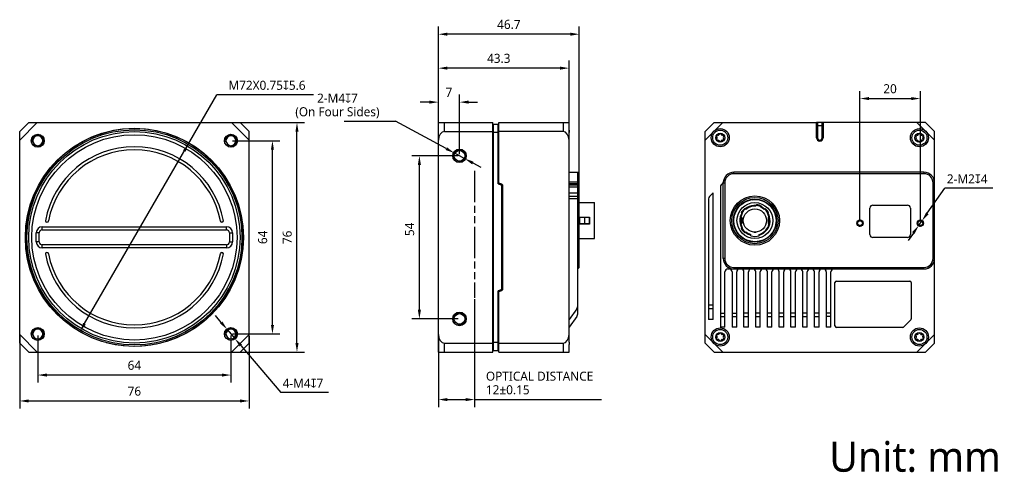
# Model space of a CAD drawing. Header units: millimetres. Extents: x 447 to 773, y 102 to 252.
import ezdxf

# ---------------------------------------------------------------- set-up
doc = ezdxf.new("R2010")
doc.units = ezdxf.units.MM
doc.header["$LTSCALE"] = 23.1
doc.linetypes.add('PHANTOM', pattern=[0.8, 0.45, -0.05, 0.1, -0.05, 0.1, -0.05])
doc.layers.get('0').update_dxf_attribs({"linetype": 'CONTINUOUS'})
for name, color, linetype in [('05_ALL_CURVES', 7, 'CONTINUOUS'), ('07_ALL_HOLES', 7, 'CONTINUOUS'), ('20_ALL_FEATURES', 7, 'CONTINUOUS'), ('51__DRAFT_DIMS', 7, 'CONTINUOUS'), ('51__DRAFT_DIMS @ 1', 7, 'CONTINUOUS')]:
    doc.layers.add(name, color=color, linetype=linetype)
doc.styles.get("Standard").update_dxf_attribs({"font": 'Roboto-Regular.ttf'})

# ---------------------------------------------------------------- blocks, each defined once
blk = doc.blocks.new('_FILLED')
at = {"color": 0, "linetype": 'ByBlock'}
blk.add_solid([(0, 0), (-1, 0.17), (-1, -0.17)], dxfattribs=at)

msp = doc.modelspace()

# ---------------------------------------------------------------- linework, layer by layer
for centre, radius in [((485.02, 180.16), 36), ((453.02, 212.16), 2), ((517.02, 212.16), 2), ((592.74, 207.16), 2), ((725.41, 184.86), 1), ((745.41, 184.86), 1), ((592.74, 153.16), 2), ((453.02, 148.16), 2), ((517.02, 148.16), 2)]:
    msp.add_arc(centre, radius, 255, 195)
at = {"color": 0, "linetype": 'ByBlock'}
msp.add_solid([(503.04, 211.33), (501.11, 208.98), (501.97, 208.48)], dxfattribs=at)
at = {"layer": '05_ALL_CURVES', "linetype": 'PHANTOM'}
msp.add_line((597.74, 202.16), (597.74, 160.16), dxfattribs=at)
at = {"layer": '07_ALL_HOLES'}
for centre in [(453.02, 212.16), (517.02, 212.16), (453.02, 148.16), (517.02, 148.16)]:
    msp.add_arc(centre, 1.65, 180, 0, dxfattribs=at)
at = {"layer": '20_ALL_FEATURES'}
for p, q in [((450.02, 218.16), (447.02, 215.16)), ((447.02, 212.33), (452.85, 218.16)), ((450.02, 218.16), (520.02, 218.16)), ((517.19, 218.16), (523.02, 212.33)), ((523.02, 215.16), (520.02, 218.16)), ((585.74, 142.16), (585.74, 218.16)), ((585.74, 218.16), (603.74, 218.16)), ((587.74, 215.16), (587.74, 218.16)), ((603.74, 142.16), (603.74, 218.16)), ((603.74, 217.36), (603.89, 217.36)), ((603.89, 217.66), (603.89, 142.66)), ((603.89, 217.66), (605.59, 217.66)), ((605.59, 197.88), (605.59, 217.66)), ((605.59, 217.36), (605.74, 217.36)), ((605.74, 198.02), (605.74, 218.16)), ((605.74, 218.16), (629.04, 218.16)), ((627.04, 218.16), (627.04, 215.16)), ((629.04, 215.63), (629.04, 218.16)), ((629.04, 215.63), (629.04, 215.28)), ((677.11, 218.16), (674.11, 215.16)), ((677.11, 218.16), (711.01, 218.16)), ((677.41, 215.63), (679.94, 218.16)), ((711.01, 213.16), (711.01, 218.16)), ((711.01, 216.16), (711.11, 216.16)), ((711.11, 216.06), (711.01, 216.06)), ((713.2, 218.16), (711.02, 218.16)), ((711.31, 218.16), (711.11, 217.96)), ((711.11, 213.16), (711.11, 217.96)), ((711.11, 217.16), (713.11, 217.16)), ((711.31, 218.16), (711.31, 213.16)), ((712.91, 213.16), (712.91, 218.16)), ((713.11, 217.96), (712.91, 218.16)), ((713.11, 213.16), (713.11, 217.96)), ((713.11, 216.16), (713.2, 216.16)), ((713.21, 216.06), (713.11, 216.06)), ((713.21, 218.16), (713.21, 213.16)), ((747.11, 218.16), (713.21, 218.16)), ((744.28, 218.16), (746.81, 215.63)), ((750.11, 215.16), (747.11, 218.16)), ((447.02, 145.16), (447.02, 215.16)), ((523.02, 145.16), (523.02, 215.16)), ((587.74, 215.16), (603.74, 215.16)), ((603.74, 214.74), (603.89, 214.74)), ((605.59, 214.86), (603.89, 214.86)), ((605.74, 214.74), (605.59, 214.74)), ((627.04, 215.16), (605.74, 215.16)), ((629.04, 215.28), (629.04, 214.86)), ((629.04, 145.46), (629.04, 214.86)), ((674.11, 145.16), (674.11, 215.16)), ((674.11, 212.33), (676.64, 214.86)), ((711.31, 213.16), (711.11, 213.16)), ((713.11, 213.16), (712.91, 213.16)), ((747.58, 214.86), (750.11, 212.33)), ((750.11, 145.16), (750.11, 215.16)), ((629.04, 201.71), (631.93, 201.71)), ((631.93, 155.11), (631.93, 201.71)), ((632.43, 201.21), (631.93, 201.71)), ((632.43, 170.21), (632.43, 201.21)), ((683.61, 201.21), (683.61, 201.71)), ((746.61, 201.71), (683.61, 201.71)), ((746.61, 201.21), (683.61, 201.21)), ((746.61, 201.71), (746.61, 201.21)), ((605.59, 197.88), (606.56, 197.52)), ((605.74, 198.02), (606.71, 197.66)), ((606.74, 197.81), (605.8, 198.15)), ((606.69, 197.34), (606.69, 163)), ((606.84, 162.86), (606.84, 197.48)), ((606.94, 197.53), (606.94, 162.8)), ((629.04, 198.55), (631.93, 198.55)), ((629.04, 197.94), (631.93, 197.94)), ((629.04, 197.55), (631.93, 197.55)), ((629.04, 196.85), (631.93, 196.85)), ((631.93, 198.21), (632.43, 198.21)), ((679.16, 196.85), (679.16, 150.4)), ((679.45, 197.55), (679.84, 197.94)), ((680.11, 173.21), (680.11, 198.21)), ((680.11, 198.21), (680.61, 198.21)), ((680.61, 198.21), (680.61, 173.21)), ((750.11, 198.21), (749.61, 198.21)), ((749.61, 173.21), (749.61, 198.21)), ((629.04, 194.86), (631.93, 194.86)), ((631.93, 193.65), (629.04, 193.65)), ((631.93, 192.95), (629.04, 192.95)), ((675.26, 192.95), (675.26, 152.99)), ((675.55, 193.65), (676.76, 194.86)), ((676.76, 152.99), (676.76, 194.86)), ((689.6, 192.63), (689.94, 192.83)), ((632.43, 191.66), (637.43, 191.66)), ((637.43, 179.76), (637.43, 191.66)), ((684.78, 189.85), (685.12, 190.05)), ((687.58, 189.43), (687.23, 189.73)), ((691.08, 190.94), (690.96, 190.5)), ((692.7, 190.03), (692.82, 190.47)), ((693.99, 189.73), (693.64, 189.43)), ((696.1, 190.05), (696.44, 189.85)), ((728.71, 181.09), (728.71, 189.84)), ((729.71, 190.84), (741.11, 190.84)), ((742.11, 189.84), (742.11, 181.09)), ((632.63, 186.86), (635.83, 186.86)), ((632.63, 184.56), (632.63, 186.86)), ((632.83, 186.71), (632.83, 186.86)), ((635.65, 186.71), (632.83, 186.71)), ((635.65, 186.71), (635.65, 184.71)), ((635.83, 186.86), (635.83, 184.56)), ((684.11, 188.3), (684.11, 188.69)), ((686.26, 186.71), (685.92, 186.71)), ((686.07, 188.35), (686.42, 188.05)), ((686.26, 186.71), (686.26, 184.71)), ((694.8, 188.05), (695.15, 188.35)), ((694.96, 186.71), (694.96, 184.71)), ((695.3, 186.71), (694.96, 186.71)), ((697.11, 188.69), (697.11, 188.3)), ((454.52, 182.66), (454.52, 183.66)), ((454.52, 183.66), (515.52, 183.66)), ((515.52, 182.66), (515.52, 183.66)), ((635.83, 184.56), (632.63, 184.56)), ((632.83, 184.71), (635.65, 184.71)), ((632.83, 184.56), (632.83, 184.71)), ((685.92, 184.71), (686.26, 184.71)), ((686.42, 183.37), (686.07, 183.08)), ((694.96, 184.71), (695.3, 184.71)), ((697.11, 183.12), (697.11, 182.73)), ((452.52, 178.66), (452.52, 181.66)), ((453.52, 181.66), (452.52, 181.66)), ((453.52, 178.66), (453.52, 181.66)), ((454.52, 182.66), (515.52, 182.66)), ((516.52, 181.66), (517.52, 181.66)), ((516.52, 181.66), (516.52, 178.66)), ((517.52, 181.66), (517.52, 178.66)), ((632.43, 179.76), (637.43, 179.76)), ((684.78, 181.57), (685.12, 181.38)), ((687.23, 181.7), (687.58, 181.99)), ((689.21, 180.65), (689.21, 181.12)), ((690.21, 181.88), (690.21, 181.91)), ((690.21, 181.91), (691.01, 181.91)), ((691.01, 181.91), (691.01, 181.88)), ((692.01, 180.65), (692.01, 181.12)), ((741.11, 180.09), (729.71, 180.09)), ((453.52, 178.66), (452.52, 178.66)), ((454.52, 176.66), (454.52, 177.66)), ((515.52, 177.66), (454.52, 177.66)), ((515.52, 176.66), (454.52, 176.66)), ((515.52, 177.66), (515.52, 176.66)), ((516.52, 178.66), (517.52, 178.66)), ((691.62, 178.79), (691.28, 178.59)), ((632.43, 173.21), (631.93, 173.21)), ((680.61, 173.21), (680.11, 173.21)), ((750.11, 173.21), (749.61, 173.21)), ((632.43, 170.21), (631.93, 169.71)), ((681.66, 169.71), (682.06, 169.71)), ((683.61, 170.21), (683.61, 169.71)), ((683.61, 170.21), (746.61, 170.21)), ((683.61, 169.71), (746.61, 169.71)), ((746.61, 169.71), (746.61, 170.21)), ((680.66, 150.4), (680.66, 168.71)), ((683.06, 168.71), (683.06, 150.4)), ((684.56, 150.4), (684.56, 168.71)), ((686.96, 150.4), (686.96, 168.71)), ((688.46, 150.4), (688.46, 168.71)), ((690.86, 150.4), (690.86, 168.71)), ((692.36, 150.4), (692.36, 168.71)), ((694.76, 150.4), (694.76, 168.71)), ((696.26, 150.4), (696.26, 168.71)), ((698.66, 150.4), (698.66, 168.71)), ((700.16, 150.4), (700.16, 168.71)), ((702.56, 150.4), (702.56, 168.71)), ((704.06, 150.4), (704.06, 168.71)), ((706.46, 150.4), (706.46, 168.71)), ((707.96, 150.4), (707.96, 168.71)), ((710.36, 150.4), (710.36, 168.71)), ((711.86, 150.4), (711.86, 168.71)), ((714.26, 168.71), (714.26, 150.4)), ((715.76, 150.4), (715.76, 168.71)), ((717.11, 150.86), (717.11, 165.16)), ((717.61, 165.66), (741.91, 165.66)), ((742.41, 165.16), (742.41, 153.17)), ((606.56, 162.81), (605.59, 162.46)), ((605.59, 142.66), (605.59, 162.46)), ((606.71, 162.67), (605.74, 162.32)), ((605.74, 142.16), (605.74, 162.32)), ((605.8, 162.18), (606.74, 162.52)), ((676.76, 157.7), (675.26, 157.7)), ((631.56, 156.54), (629.04, 152.99)), ((631.56, 153.95), (629.04, 150.4)), ((676.76, 156.54), (675.26, 156.54)), ((679.16, 155.11), (680.66, 155.11)), ((679.16, 153.95), (680.66, 153.95)), ((683.06, 155.11), (684.56, 155.11)), ((683.06, 153.95), (684.56, 153.95)), ((688.46, 155.11), (686.96, 155.11)), ((686.96, 153.95), (688.46, 153.95)), ((692.36, 155.11), (690.86, 155.11)), ((690.86, 153.95), (692.36, 153.95)), ((696.26, 155.11), (694.76, 155.11)), ((694.76, 153.95), (696.26, 153.95)), ((700.16, 155.11), (698.66, 155.11)), ((698.66, 153.95), (700.16, 153.95)), ((704.06, 155.11), (702.56, 155.11)), ((702.56, 153.95), (704.06, 153.95)), ((707.96, 155.11), (706.46, 155.11)), ((706.46, 153.95), (707.96, 153.95)), ((711.86, 155.11), (710.36, 155.11)), ((710.36, 153.95), (711.86, 153.95)), ((715.76, 155.11), (714.26, 155.11)), ((715.76, 153.95), (714.26, 153.95)), ((676.76, 152.99), (675.26, 152.99)), ((680.66, 150.4), (679.16, 150.4)), ((684.56, 150.4), (683.06, 150.4)), ((688.46, 150.4), (686.96, 150.4)), ((692.36, 150.4), (690.86, 150.4)), ((696.26, 150.4), (694.76, 150.4)), ((700.16, 150.4), (698.66, 150.4)), ((704.06, 150.4), (702.56, 150.4)), ((707.96, 150.4), (706.46, 150.4)), ((711.86, 150.4), (710.36, 150.4)), ((715.76, 150.4), (714.26, 150.4)), ((739.6, 150.36), (717.61, 150.36)), ((739.96, 150.51), (742.26, 152.81)), ((452.85, 142.16), (447.02, 147.99)), ((523.02, 147.99), (517.19, 142.16)), ((676.64, 145.46), (674.11, 147.99)), ((750.11, 147.99), (747.58, 145.46)), ((447.02, 145.16), (450.02, 142.16)), ((520.02, 142.16), (523.02, 145.16)), ((587.74, 145.16), (603.74, 145.16)), ((587.74, 142.16), (587.74, 145.16)), ((603.74, 145.59), (603.89, 145.59)), ((603.89, 145.46), (605.59, 145.46)), ((605.59, 145.59), (605.74, 145.59)), ((605.74, 145.16), (627.04, 145.16)), ((627.04, 145.16), (627.04, 142.16)), ((629.04, 145.46), (629.04, 145.04)), ((629.04, 145.04), (629.04, 144.69)), ((629.04, 142.16), (629.04, 144.69)), ((674.11, 145.16), (677.11, 142.16)), ((679.94, 142.16), (677.41, 144.69)), ((746.81, 144.69), (744.28, 142.16)), ((747.11, 142.16), (750.11, 145.16)), ((450.02, 142.16), (520.02, 142.16)), ((585.74, 142.16), (603.74, 142.16)), ((603.74, 142.96), (603.89, 142.96)), ((603.89, 142.66), (605.59, 142.66)), ((605.59, 142.96), (605.74, 142.96)), ((605.74, 142.16), (629.04, 142.16)), ((677.11, 142.16), (747.11, 142.16))]:
    msp.add_line(p, q, dxfattribs=at)
for centre, radius in [((485.02, 180.16), 36.12), ((485.02, 180.16), 35.62), ((679.11, 213.16), 3), ((679.11, 213.16), 2.5), ((745.11, 213.16), 3), ((745.11, 213.16), 2.5), ((485.02, 180.16), 35), ((453.02, 212.16), 2.15), ((485.02, 180.16), 34), ((517.02, 212.16), 2.15), ((679.11, 213.16), 1.5), ((745.11, 213.16), 1.5), ((592.74, 207.16), 2.25), ((592.74, 207.16), 1.75), ((690.61, 185.71), 8.15), ((690.61, 185.71), 7.65), ((690.61, 185.71), 7.15), ((690.61, 185.71), 7), ((690.61, 185.71), 5.95), ((690.61, 185.71), 3.85), ((725.41, 184.86), 1.05), ((725.41, 184.86), 0.8), ((745.41, 184.86), 1.05), ((745.41, 184.86), 0.8), ((592.74, 153.16), 2.25), ((592.74, 153.16), 1.75), ((453.02, 148.16), 2.15), ((517.02, 148.16), 2.15), ((679.11, 147.16), 3), ((745.11, 147.16), 3), ((679.11, 147.16), 2.5), ((679.11, 147.16), 1.5), ((745.11, 147.16), 2.5), ((745.11, 147.16), 1.5)]:
    msp.add_circle(centre, radius, dxfattribs=at)
for centre, radius, start, end in [((453.02, 212.16), 1.65, 0, 180), ((517.02, 212.16), 1.65, 0, 180), ((677.74, 213.16), 0.372, 325.3043, 34.6957), ((678.35, 214.47), 0.488, 267.1925, 332.8075), ((678.37, 211.88), 0.462, 26.7658, 93.2342), ((679.85, 214.44), 0.462, 206.7658, 273.2342), ((679.8, 211.97), 0.372, 85.3043, 154.6957), ((680.62, 213.16), 0.488, 147.1925, 212.8075), ((712.11, 213.16), 1.1, 180, 0), ((709.81, 212.26), 1.5, 28.588, 35.9487), ((712.11, 213.16), 1, 180, 0), ((709.81, 212.26), 1.5, 5.8713, 14.1098), ((712.11, 213.16), 0.8, 180, 0), ((743.74, 213.16), 0.372, 325.3043, 34.6957), ((744.35, 214.47), 0.488, 267.1925, 332.8075), ((744.37, 211.88), 0.462, 26.7658, 93.2342), ((745.85, 214.44), 0.462, 206.7658, 273.2342), ((745.8, 211.97), 0.372, 85.3043, 154.6957), ((746.62, 213.16), 0.488, 147.1925, 212.8075), ((485.02, 180.16), 30, 10.564, 169.436), ((485.02, 180.16), 29, 10.9327, 169.0673), ((683.61, 198.21), 3.5, 90, 180), ((683.61, 198.21), 3, 90, 180), ((746.61, 198.21), 3.5, 0, 90), ((746.61, 198.21), 3, 0, 90), ((605.84, 198.25), 0.1, 180, 250), ((606.49, 197.34), 0.2, 0, 70), ((606.64, 197.48), 0.2, 0, 70), ((606.64, 197.53), 0.3, 0, 70), ((680.16, 196.85), 1, 135, 180), ((679.13, 198.65), 1, 315, 354.4487), ((676.26, 192.95), 1, 135, 180), ((690.61, 185.71), 5, 286.2602, 209.6302), ((690.61, 185.71), 5.25, 130.1291, 149.8709), ((690.61, 185.71), 4.8, 85.8069, 129.1931), ((690.61, 185.71), 5.25, 65.1291, 84.8709), ((690.61, 185.71), 4.8, 50.8069, 64.1931), ((690.61, 185.71), 5.25, 30.1291, 49.8709), ((729.71, 189.84), 1, 90, 180), ((741.11, 189.84), 1, 0, 90), ((690.61, 185.71), 4.8, 150.8069, 209.1931), ((690.61, 185.71), 4.8, 286.9578, 29.1931), ((454.52, 181.66), 2, 90, 180), ((456.04, 185.66), 0.509, 180, 0), ((514, 185.66), 0.509, 180, 0), ((515.52, 181.66), 2, 0, 90), ((690.61, 185.71), 5.25, 210.1291, 229.8709), ((690.61, 185.71), 5, 209.8364, 253.7398), ((454.52, 181.66), 1, 90, 180), ((515.52, 181.66), 1, 0, 90), ((690.61, 185.71), 4.8, 230.8069, 253.0422), ((690.61, 185.71), 5.25, 254.534, 285.466), ((729.71, 181.09), 1, 180, 270), ((741.11, 181.09), 1, 270, 0), ((454.52, 178.66), 2, 180, 270), ((454.52, 178.66), 1, 180, 270), ((515.52, 178.66), 2, 270, 0), ((515.52, 178.66), 1, 270, 0), ((456.04, 174.66), 0.509, 0, 180), ((485.02, 180.16), 30, 190.564, 349.436), ((485.02, 180.16), 29, 190.9327, 349.0673), ((514, 174.66), 0.509, 0, 180), ((683.61, 173.21), 3.5, 180, 270), ((683.61, 173.21), 3, 180, 270), ((746.61, 173.21), 3.5, 270, 0), ((746.61, 173.21), 3, 270, 0), ((681.66, 168.71), 1, 90, 180), ((682.06, 168.71), 1, 0, 90), ((685.56, 168.71), 1, 90, 180), ((685.96, 168.71), 1, 0, 90), ((689.46, 168.71), 1, 90, 180), ((689.86, 168.71), 1, 0, 90), ((693.36, 168.71), 1, 90, 180), ((693.76, 168.71), 1, 0, 90), ((697.26, 168.71), 1, 90, 180), ((697.66, 168.71), 1, 0, 90), ((701.16, 168.71), 1, 90, 180), ((701.56, 168.71), 1, 0, 90), ((705.06, 168.71), 1, 90, 180), ((705.46, 168.71), 1, 0, 90), ((708.96, 168.71), 1, 90, 180), ((709.36, 168.71), 1, 0, 90), ((712.86, 168.71), 1, 90, 180), ((713.26, 168.71), 1, 0, 90), ((716.76, 168.71), 1, 90, 180), ((717.61, 165.16), 0.5, 90, 180), ((741.91, 165.16), 0.5, 0, 90), ((605.84, 162.09), 0.1, 110, 180), ((606.49, 163), 0.2, 290, 0), ((606.64, 162.86), 0.2, 290, 0), ((606.64, 162.8), 0.3, 290, 0), ((629.93, 157.7), 2, 324.6224, 0), ((629.93, 155.11), 2, 324.6224, 0), ((717.61, 150.86), 0.5, 180, 270), ((739.6, 150.86), 0.5, 270, 315), ((741.91, 153.17), 0.5, 315, 0), ((453.02, 148.16), 1.65, 0, 180), ((517.02, 148.16), 1.65, 0, 180), ((677.74, 147.16), 0.372, 325.3043, 34.6957), ((678.35, 148.47), 0.488, 267.1925, 332.8075), ((679.85, 148.44), 0.462, 206.7658, 273.2342), ((680.62, 147.16), 0.488, 147.1925, 212.8075), ((743.74, 147.16), 0.372, 325.3043, 34.6957), ((744.35, 148.47), 0.488, 267.1925, 332.8075), ((745.85, 148.44), 0.462, 206.7658, 273.2342), ((746.62, 147.16), 0.488, 147.1925, 212.8075), ((678.37, 145.88), 0.462, 26.7658, 93.2342), ((679.8, 145.97), 0.372, 85.3043, 154.6957), ((744.37, 145.88), 0.462, 26.7658, 93.2342), ((745.8, 145.97), 0.372, 85.3043, 154.6957)]:
    msp.add_arc(centre, radius, start, end, dxfattribs=at)
for centre, major_axis, start_param, end_param in [((587.74, 212.33), (0, -2.83), 3.141593, 4.712389), ((627.04, 212.33), (0, 2.83), -1.570796, 0), ((587.74, 147.99), (0, 2.83), -4.712389, -3.141593), ((627.04, 147.99), (0, 2.83), 3.141593, 4.712389)]:
    msp.add_ellipse(centre, major_axis=major_axis, ratio=0.707107, start_param=start_param, end_param=end_param, dxfattribs=at)
for points, knots in [([(678.33, 213.98), (678.1, 213.99), (677.79, 213.91), (677.89, 213.6), (678.04, 213.37)], [0, 0, 0, 0, 0.479233, 1, 1, 1, 1]), ([(678.04, 212.95), (677.89, 212.72), (677.79, 212.41), (678.1, 212.33), (678.34, 212.34)], [0, 0, 0, 0, 0.516167, 1, 1, 1, 1]), ([(678.78, 212.09), (678.89, 211.87), (679.12, 211.65), (679.34, 211.88), (679.46, 212.13)], [0, 0, 0, 0, 0.483833, 1, 1, 1, 1]), ([(679.44, 214.24), (679.33, 214.45), (679.11, 214.67), (678.9, 214.46), (678.79, 214.25)], [0, 0, 0, 0, 0.504605, 1, 1, 1, 1]), ([(679.83, 212.34), (680.1, 212.32), (680.42, 212.4), (680.34, 212.7), (680.21, 212.9)], [0, 0, 0, 0, 0.520767, 1, 1, 1, 1]), ([(680.21, 213.43), (680.34, 213.62), (680.41, 213.92), (680.12, 214), (679.88, 213.98)], [0, 0, 0, 0, 0.495395, 1, 1, 1, 1]), ([(744.33, 213.98), (744.1, 213.99), (743.79, 213.91), (743.89, 213.6), (744.04, 213.37)], [0, 0, 0, 0, 0.479233, 1, 1, 1, 1]), ([(744.04, 212.95), (743.89, 212.72), (743.79, 212.41), (744.1, 212.33), (744.34, 212.34)], [0, 0, 0, 0, 0.516167, 1, 1, 1, 1]), ([(744.78, 212.09), (744.89, 211.87), (745.12, 211.65), (745.34, 211.88), (745.46, 212.13)], [0, 0, 0, 0, 0.483833, 1, 1, 1, 1]), ([(745.44, 214.24), (745.33, 214.45), (745.11, 214.67), (744.9, 214.46), (744.79, 214.25)], [0, 0, 0, 0, 0.504605, 1, 1, 1, 1]), ([(745.83, 212.34), (746.1, 212.32), (746.42, 212.4), (746.34, 212.7), (746.21, 212.9)], [0, 0, 0, 0, 0.520767, 1, 1, 1, 1]), ([(746.21, 213.43), (746.34, 213.62), (746.41, 213.92), (746.12, 214), (745.88, 213.98)], [0, 0, 0, 0, 0.495395, 1, 1, 1, 1]), ([(678.33, 147.98), (678.1, 147.99), (677.79, 147.91), (677.89, 147.6), (678.04, 147.37)], [0, 0, 0, 0, 0.479233, 1, 1, 1, 1]), ([(678.04, 146.95), (677.89, 146.72), (677.79, 146.41), (678.1, 146.33), (678.34, 146.34)], [0, 0, 0, 0, 0.516167, 1, 1, 1, 1]), ([(679.44, 148.24), (679.33, 148.45), (679.11, 148.67), (678.9, 148.46), (678.79, 148.25)], [0, 0, 0, 0, 0.504605, 1, 1, 1, 1]), ([(679.83, 146.34), (680.1, 146.32), (680.42, 146.4), (680.34, 146.7), (680.21, 146.9)], [0, 0, 0, 0, 0.520767, 1, 1, 1, 1]), ([(680.21, 147.43), (680.34, 147.62), (680.41, 147.92), (680.12, 148), (679.88, 147.98)], [0, 0, 0, 0, 0.495395, 1, 1, 1, 1]), ([(744.33, 147.98), (744.1, 147.99), (743.79, 147.91), (743.89, 147.6), (744.04, 147.37)], [0, 0, 0, 0, 0.479233, 1, 1, 1, 1]), ([(744.04, 146.95), (743.89, 146.72), (743.79, 146.41), (744.1, 146.33), (744.34, 146.34)], [0, 0, 0, 0, 0.516167, 1, 1, 1, 1]), ([(745.44, 148.24), (745.33, 148.45), (745.11, 148.67), (744.9, 148.46), (744.79, 148.25)], [0, 0, 0, 0, 0.504605, 1, 1, 1, 1]), ([(745.83, 146.34), (746.1, 146.32), (746.42, 146.4), (746.34, 146.7), (746.21, 146.9)], [0, 0, 0, 0, 0.520767, 1, 1, 1, 1]), ([(746.21, 147.43), (746.34, 147.62), (746.41, 147.92), (746.12, 148), (745.88, 147.98)], [0, 0, 0, 0, 0.495395, 1, 1, 1, 1]), ([(678.78, 146.09), (678.89, 145.87), (679.12, 145.65), (679.34, 145.88), (679.46, 146.13)], [0, 0, 0, 0, 0.483833, 1, 1, 1, 1]), ([(744.78, 146.09), (744.89, 145.87), (745.12, 145.65), (745.34, 145.88), (745.46, 146.13)], [0, 0, 0, 0, 0.483833, 1, 1, 1, 1])]:
    msp.add_open_spline(points, degree=3, knots=knots, dxfattribs=at)
msp.add_open_spline([(634.21, 184.71), (634.21, 185.04), (634.23, 185.71), (634.21, 186.38), (634.21, 186.71)], degree=3, dxfattribs=at)
at = {"layer": '51__DRAFT_DIMS'}
for p, q in [((585.74, 148.49), (585.74, 249.93)), ((632.43, 170.71), (632.43, 249.93)), ((629.43, 247.43), (588.74, 247.43)), ((585.74, 148.49), (585.74, 238.69)), ((629.04, 148.49), (629.04, 238.69)), ((626.04, 236.19), (588.74, 236.19)), ((725.41, 185.36), (725.41, 228.62)), ((745.41, 185.36), (745.41, 228.62)), ((468.5, 151.59), (512.33, 227.39)), ((544.36, 227.39), (512.33, 227.39)), ((585.74, 218.66), (585.74, 227.44)), ((592.74, 207.66), (592.74, 227.44)), ((728.41, 226.12), (742.41, 226.12)), ((582.74, 224.94), (579.74, 224.94)), ((595.74, 224.94), (598.74, 224.94)), ((554.49, 218.63), (571.49, 218.63)), ((588.34, 209.54), (571.49, 218.63)), ((517.69, 218.16), (541.39, 218.16)), ((517.52, 212.16), (533.26, 212.16)), ((538.89, 145.16), (538.89, 215.16)), ((530.76, 151.16), (530.76, 209.16)), ((592.24, 207.16), (576.94, 207.16)), ((594.5, 206.21), (590.98, 208.11)), ((579.44, 156.16), (579.44, 204.16)), ((597.14, 204.79), (599.78, 203.36)), ((747.72, 188.13), (753.56, 196.4)), ((769.45, 196.4), (753.56, 196.4)), ((744.83, 184.04), (745.99, 185.68)), ((743.1, 181.59), (741.37, 179.14)), ((597.74, 159.66), (597.74, 123.94)), ((513.79, 151.97), (511.84, 154.26)), ((592.24, 153.16), (576.94, 153.16)), ((447.02, 147.49), (447.02, 123.48)), ((453.02, 147.66), (453.02, 132.06)), ((515.73, 149.69), (518.31, 146.64)), ((517.02, 147.66), (517.02, 132.06)), ((517.52, 148.16), (533.26, 148.16)), ((523.02, 147.49), (523.02, 123.48)), ((585.74, 147.49), (585.74, 123.94)), ((520.25, 144.35), (533.5, 128.73)), ((517.69, 142.16), (541.39, 142.16)), ((514.02, 134.56), (456.02, 134.56)), ((549.38, 128.73), (533.5, 128.73)), ((450.02, 125.98), (520.02, 125.98)), ((588.74, 126.44), (594.74, 126.44)), ((597.74, 126.44), (639.74, 126.44))]:
    msp.add_line(p, q, dxfattribs=at)
for centre, radius, start, end in [((485.02, 180.16), 36, 180, 240.756), ((592.74, 153.16), 2, 0, 144.6973)]:
    msp.add_arc(centre, radius, start, end, dxfattribs=at)

# ---------------------------------------------------------------- block references
at = {"layer": '51__DRAFT_DIMS', "xscale": 3, "yscale": 3, "zscale": 3}
for p, rotation in [((585.74, 247.43), 180), ((585.74, 236.19), 180), ((592.74, 224.94), 180), ((725.41, 226.12), 180), ((538.89, 218.16), 90), ((530.76, 212.16), 90), ((590.98, 208.11), 331.6436243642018), ((579.44, 207.16), 90), ((594.5, 206.21), 151.6436243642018), ((745.99, 185.68), 234.7489216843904), ((744.83, 184.04), 54.74892168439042), ((579.44, 153.16), 270), ((467, 149), 239.9602317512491), ((515.73, 149.69), 310.2981418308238), ((530.76, 148.16), 270), ((518.31, 146.64), 130.2981418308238), ((538.89, 142.16), 270), ((453.02, 134.56), 180), ((447.02, 125.98), 180), ((585.74, 126.44), 180)]:
    msp.add_blockref('_FILLED', p, dxfattribs=dict(at, rotation=rotation))
for p in [(632.43, 247.43), (629.04, 236.19), (585.74, 224.94), (745.41, 226.12), (517.02, 134.56), (523.02, 125.98), (597.74, 126.44)]:
    msp.add_blockref('_FILLED', p, dxfattribs=at)

# ---------------------------------------------------------------- texts
at = {"insert": (715.22, 112.54), "char_height": 10, "attachment_point": 1}
msp.add_mtext_dynamic_manual_height_columns('{\\fRoboto|b0|i0|c0|p2;Unit: mm}', width=63.8436, gutter_width=1, heights=[0], dxfattribs=at)
at = {"layer": '51__DRAFT_DIMS @ 1', "color": 251, "char_height": 3, "line_spacing_factor": 0.9}
for s, insert, attachment_point in [('\\A1;{\\C256;46.7}', (609.08, 252.18), 2), ('\\A1;{\\C256;43.3}', (605.74, 240.94), 2), ('\\A1;{\\C256;M72X0.75\\fgdt|b0|i0|c0|p2;x\\fRoboto|b0|i0|c0|p2;5.6}', (516.18, 232.02), 1), ('\\A1;{\\C256;7}', (589.22, 229.69), 2), ('\\A1;{\\C256;20}', (735.38, 230.87), 2), ('\\A1;\\pxqc;{\\C256;2-M4\\fgdt|b0|i0|c0|p2;x\\fRoboto|b0|i0|c0|p2;7\\P(On Four Sides)}', (566.23, 227.75), 3), ('\\A1;{\\C256;2-M2\\fgdt|b0|i0|c0|p2;x\\fRoboto|b0|i0|c0|p2;4}', (754.19, 201.02), 1), ('\\A1;{\\C256;64}', (485.02, 139.31), 2), ('\\A1;{\\C256;OPTICAL DISTANCE\\P12%%p0.15}', (601.49, 135.69), 1), ('\\A1;{\\C256;76}', (485.02, 130.73), 2), ('\\A1;{\\C256;4-M4\\fgdt|b0|i0|c0|p2;x\\fRoboto|b0|i0|c0|p2;7}', (534.12, 133.35), 1)]:
    msp.add_mtext(s, dxfattribs=dict(at, insert=insert, attachment_point=attachment_point))
at = {"layer": '51__DRAFT_DIMS @ 1', "color": 251, "char_height": 3, "attachment_point": 2, "rotation": 90, "line_spacing_factor": 0.9}
for s, insert in [('\\A1;{\\C256;54}', (574.69, 182.81)), ('\\A1;{\\C256;64}', (526.01, 180.16)), ('\\A1;{\\C256;76}', (534.14, 180.16))]:
    msp.add_mtext(s, dxfattribs=dict(at, insert=insert))

doc.saveas('drawing.dxf')
